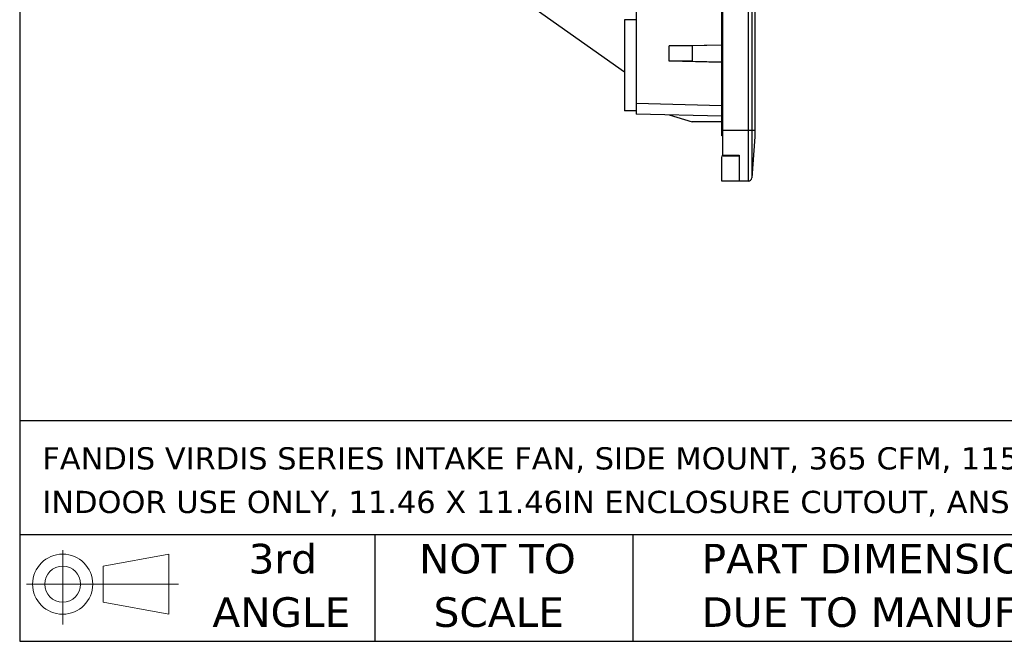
# Model space of a CAD drawing. Header units: millimetres. Extents: x 25 to 1092, y 25 to 838.
# Tile 1 of 17: x 25 to 307, y 25 to 203. Entities that reach past the tile are written whole.
import ezdxf

# ---------------------------------------------------------------- set-up
doc = ezdxf.new("R2010")
doc.units = ezdxf.units.MM
doc.header["$LTSCALE"] = 4
doc.linetypes.add('SLD-Solid', pattern=[0])
doc.layers.add('TEXT', color=140, linetype='SLD-Solid', lineweight=25)
doc.styles.add('SLDTEXTSTYLE0', font='VERDANA.TTF')

# ---------------------------------------------------------------- blocks, each defined once
blk = doc.blocks.new('Block11')
at = {"color": 7, "linetype": 'SLD-Solid', "lineweight": 18}
for p, q in [((10.35, 21.24), (10.35, 0)), ((21.92, 16.67), (40.7, 20.13)), ((40.7, 20.13), (40.7, 2.93)), ((21.92, 6.38), (21.92, 16.67)), ((0, 11.53), (43.49, 11.53)), ((21.92, 6.38), (40.7, 2.93))]:
    blk.add_line(p, q, dxfattribs=at)
for radius in [8.6, 5.14]:
    blk.add_circle((10.35, 11.53), radius, dxfattribs=at)
blk = doc.blocks.new('Block12')
at = {"color": 7, "linetype": 'Continuous'}
blk.add_blockref('Block11', (0, 0), dxfattribs=at)
blk = doc.blocks.new('SW_NOTE_0')
at = {"layer": 'TEXT', "color": 0, "char_height": 6.35, "attachment_point": 1, "style": 'SLDTEXTSTYLE0'}
for s, insert in [('FANDIS VIRDIS SERIES INTAKE FAN, SIDE MOUNT, 365 CFM, 115 VAC OPERATING VOLTAGE, G3 (COARSE) FILTER MAT, NEMA 12, ', (0, 8.07)), ('INDOOR USE ONLY, 11.46 X 11.46IN ENCLOSURE CUTOUT, ANSI 61 GRAY.', (0, -4.4))]:
    blk.add_mtext(s, dxfattribs=dict(at, insert=insert))
blk = doc.blocks.new('SW_NOTE_0_3')
at = {"layer": 'TEXT', "color": 0, "char_height": 8.4667, "attachment_point": 1, "style": 'SLDTEXTSTYLE0'}
for s, insert in [('PART DIMENSIONS MAY DIFFER SLIGHTLY ', (0, 10.75)), ("DUE TO MANUFACTURER'S VARIANCES", (0, -4.54))]:
    blk.add_mtext(s, dxfattribs=dict(at, insert=insert))
blk = doc.blocks.new('SW_NOTE_0_4')
at = {"layer": 'TEXT', "color": 0, "char_height": 8.467, "attachment_point": 2, "style": 'SLDTEXTSTYLE0'}
for s, insert in [('NOT TO', (21.03, 10.75)), ('SCALE', (21.42, -4.54))]:
    blk.add_mtext(s, dxfattribs=dict(at, insert=insert))
blk = doc.blocks.new('SW_NOTE_0_5')
at = {"layer": 'TEXT', "color": 0, "char_height": 8.467, "attachment_point": 2, "style": 'SLDTEXTSTYLE0'}
for s, insert in [('3rd', (9.26, 10.75)), ('ANGLE', (8.87, -4.54))]:
    blk.add_mtext(s, dxfattribs=dict(at, insert=insert))

msp = doc.modelspace()

# ---------------------------------------------------------------- linework, layer by layer
for p, q in [((226.437, 467.574), (226.437, 171.574)), ((233.813, 467.574), (233.813, 171.574)), ((234.81, 467.574), (234.81, 171.574)), ((235.737, 467.574), (235.737, 171.574)), ((226.237, 170.075), (226.237, 466.475)), ((201.737, 459.882), (201.737, 179.268)), ((167.737, 210.025), (198.437, 188.364)), ((201.737, 203.274), (198.437, 203.274)), ((198.437, 203.274), (198.437, 177.225)), ((211.237, 195.745), (226.237, 196.103)), ((217.804, 195.747), (211.237, 195.745)), ((211.237, 191.404), (211.237, 195.745)), ((226.237, 195.968), (217.804, 195.747)), ((217.804, 195.747), (217.804, 191.403)), ((217.804, 191.403), (211.237, 191.404)), ((226.237, 191.046), (211.237, 191.404)), ((217.804, 191.403), (226.237, 191.182)), ((226.237, 178.626), (201.737, 179.268)), ((201.737, 177.225), (198.437, 177.225)), ((226.237, 175.627), (201.737, 176.269)), ((211.237, 176.02), (217.804, 174.075)), ((226.237, 174.075), (217.804, 174.075)), ((226.437, 170.075), (226.237, 170.075)), ((233.813, 171.574), (226.437, 171.574)), ((233.813, 171.574), (233.813, 157.074)), ((234.81, 171.574), (234.81, 157.996)), ((235.737, 171.574), (234.81, 171.574)), ((235.737, 169.78), (234.81, 157.996)), ((235.737, 171.574), (235.737, 169.78)), ((226.437, 164.509), (231.237, 164.509)), ((226.437, 164.355), (231.237, 164.355)), ((231.237, 157.075), (226.237, 157.075)), ((233.813, 157.074), (231.237, 157.074))]:
    msp.add_line(p, q)
at = {"flags": 128}
msp.add_lwpolyline([(234.81, 171.574), (234.778, 171.574), (234.712, 171.574), (234.616, 171.574), (234.492, 171.574), (234.344, 171.574), (234.177, 171.574), (233.998, 171.574), (233.813, 171.574)], dxfattribs=at)
msp.add_arc((233.813, 158.074), 1, 270, 355.5)
for points, knots in [([(201.737, 179.268), (201.737, 179.213), (201.737, 179.105), (201.737, 178.943), (201.737, 178.782), (201.737, 178.623), (201.737, 178.465), (201.737, 178.309), (201.737, 178.157), (201.736, 178.008), (201.736, 177.862), (201.736, 177.721), (201.736, 177.584), (201.736, 177.452), (201.736, 177.325), (201.736, 177.204), (201.736, 177.089), (201.736, 176.981), (201.736, 176.879), (201.736, 176.784), (201.736, 176.697), (201.736, 176.617), (201.736, 176.544), (201.737, 176.48), (201.737, 176.424), (201.737, 176.377), (201.737, 176.337), (201.737, 176.307), (201.737, 176.285), (201.737, 176.271), (201.737, 176.269), (201.737, 176.269)], [0, 0, 0, 0, 0.0344898, 0.0689782, 0.1034651, 0.1379507, 0.1724351, 0.2069185, 0.2414009, 0.2758825, 0.3103634, 0.3448436, 0.3793233, 0.4138027, 0.4482817, 0.4827606, 0.5172394, 0.5517183, 0.5861973, 0.6206767, 0.6551564, 0.6896366, 0.7241175, 0.7585991, 0.7930815, 0.8275649, 0.8620493, 0.8965349, 0.9310218, 0.9655102, 1, 1, 1, 1]), ([(226.437, 171.574), (226.437, 170.344), (226.437, 169.114), (226.437, 166.733), (226.437, 165.583), (226.437, 164.509)], [0, 0, 0, 0, 0.5, 0.5, 1, 1, 1, 1]), ([(226.237, 157.075), (226.237, 157.123), (226.237, 157.22), (226.237, 157.993), (226.237, 159.192), (226.237, 160.83), (226.237, 162.488), (226.237, 163.67), (226.237, 164.09)], [0, 0, 0, 0, 0.1801566, 0.3603132, 0.5404697, 0.7206263, 0.9007829, 1, 1, 1, 1]), ([(226.437, 164.358), (226.437, 164.357), (226.437, 164.352), (226.437, 164.376), (226.437, 164.427), (226.437, 164.481), (226.437, 164.509)], [0, 0, 0, 0, 0.0699917, 0.3799944, 0.6899972, 1, 1, 1, 1]), ([(231.237, 164.509), (231.237, 163.388), (231.237, 162.351), (231.237, 160.517), (231.237, 159.72), (231.237, 158.421), (231.237, 157.919), (231.237, 157.246), (231.237, 157.074), (231.237, 157.074)], [0, 0, 0, 0, 0.25, 0.25, 0.5, 0.5, 0.75, 0.75, 1, 1, 1, 1])]:
    msp.add_open_spline(points, degree=3, knots=knots)
at = {"layer": 'TEXT'}
for p, q in [((25.4, 838.2), (25.4, 25.4)), ((1092.2, 88.504), (25.4, 88.504)), ((1092.2, 55.88), (25.4, 55.88)), ((127, 55.88), (127, 25.4)), ((200.847, 55.88), (200.847, 25.4)), ((25.4, 25.4), (1092.2, 25.4))]:
    msp.add_line(p, q, dxfattribs=at)

# ---------------------------------------------------------------- block references
for name, p in [('SW_NOTE_0', (31.863, 72.863)), ('SW_NOTE_0_5', (91.389, 42.542)), ('Block12', (27.352, 30.215)), ('SW_NOTE_0_4', (141.029, 42.542)), ('SW_NOTE_0_3', (220.477, 42.542))]:
    msp.add_blockref(name, p, dxfattribs=at)

doc.saveas('drawing.dxf')
